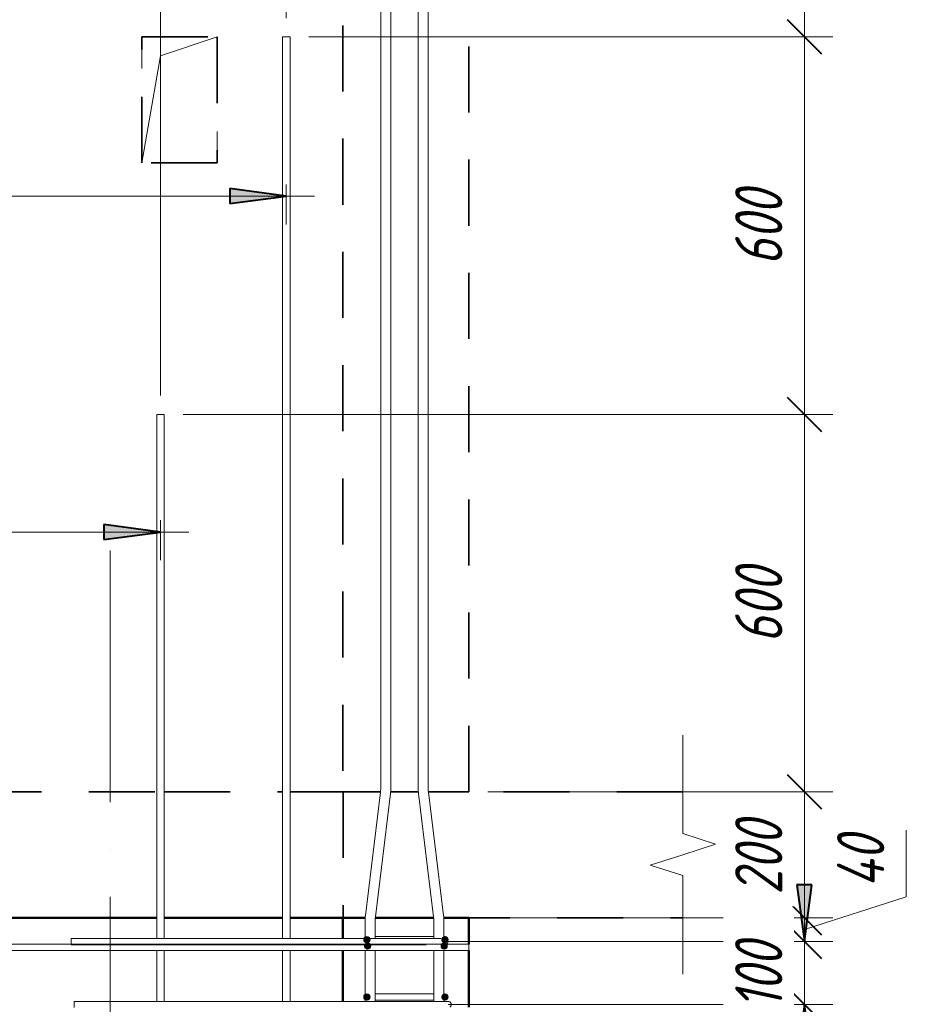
# Model space of a CAD drawing. Header units: millimetres. Extents: x -17509 to 45024, y 2611 to 9111.
# Tile 80 of 93: x 37120 to 38528, y 6762 to 8327. Entities that reach past the tile are written whole.
import ezdxf

# ---------------------------------------------------------------- set-up
doc = ezdxf.new("R2010")
doc.units = ezdxf.units.MM
for name, pattern in [('01 Штриховая _4 мм_', [180, 105, -75]), ('ADSK_Линия сетки', [750, 600, -75, 0, -75]), ('ADSK_Невидимые', [150, 90, -60])]:
    doc.linetypes.add(name, pattern=pattern)
for name, color, linetype, lineweight in [('A-____-____-DIMS', 211, 'Continuous', 9), ('A-____-____-DIMS-30', 211, 'Continuous', 9), ('A-____-NOTE-TEXT', 131, 'Continuous', 20), ('A-DETL-GENF-HDLN', 90, 'ADSK_Невидимые', 20), ('A-DETL-GENF-OTLN', 92, 'Continuous', 20), ('A-DOOR-____-OTLN', 31, 'Continuous', 20), ('A-FLOR-____-MCUT', 192, 'Continuous', 50), ('A-FLOR-____-OTLN', 192, 'Continuous', 20), ('A-WALL-____-MCUT', 113, 'Continuous', 50), ('A-WALL-____-OTLN', 113, 'Continuous', 20), ('S-GRID-____-OTLN', 1, 'Continuous', 9), ('S-RBAR-____-MCUT', 171, 'Continuous', 20), ('S-RBAR-____-OTLN', 171, 'Continuous', 100)]:
    doc.layers.add(name, color=color, linetype=linetype, lineweight=lineweight)
doc.styles.add('GOST Common_I_1', font='GOST Common Italic.ttf', dxfattribs={"width": 0.8, "height": 75})
doc.dimstyles.new('ADSK_Для_арматуры_Основной_2_5_мм_шаг_кол-во_Стрелки_точный', dxfattribs={"dimscale": 304.8, "dimtxt": 0.247469, "dimasz": 0.295276, "dimexe": 0.147638, "dimexo": 0.000484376, "dimgap": 0.03937, "dimtad": 1, "dimdec": 0, "dimlfac": 304.8, "dimdsep": 46, "dimtxsty": 'GOST Common_I_1', "dimsah": 1, "dimcen": 0.09, "dimdle": 0.147638, "dimazin": 0, "dimtfac": 1, "dimtdec": 4, "dimtix": 1, "dimtmove": 0, "dimatfit": 3, "dimfxl": 1, "dimtvp": 1, "dimtfill": 1, "dimtolj": 1, "dimtzin": 0, "dimarcsym": 2})
doc.dimstyles.new('ADSK_Округление_5мм__Узкий_', dxfattribs={"dimscale": 304.8, "dimtxt": 0.247469, "dimasz": 0.177165, "dimexe": 0.147638, "dimexo": 0.000322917, "dimgap": 0.03937, "dimtad": 1, "dimdec": 0, "dimlfac": 304.8, "dimrnd": 5, "dimdsep": 46, "dimtxsty": 'GOST Common_I_1', "dimblk1": 'OBLIQUE', "dimblk2": 'OBLIQUE', "dimsah": 1, "dimcen": 0.09, "dimdle": 0.147638, "dimazin": 0, "dimtfac": 1, "dimtdec": 4, "dimtix": 1, "dimtmove": 0, "dimatfit": 3, "dimfxl": 1, "dimtvp": 1, "dimtfill": 1, "dimtolj": 1, "dimtzin": 0, "dimlwd": 20, "dimlwe": 20, "dimarcsym": 2})
doc.dimstyles.new('ADSK_Округление_5мм__Узкий__1', dxfattribs={"dimscale": 304.8, "dimtxt": 0.247469, "dimasz": 0.177165, "dimexe": 0.147638, "dimexo": 0.000322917, "dimgap": 0.03937, "dimtad": 1, "dimdec": 0, "dimlfac": 304.8, "dimrnd": 5, "dimdsep": 46, "dimtxsty": 'GOST Common_I_1', "dimblk1": 'OBLIQUE', "dimblk2": 'OBLIQUE', "dimsah": 1, "dimcen": 0.09, "dimdle": 0.147638, "dimazin": 0, "dimtfac": 1, "dimtdec": 4, "dimtix": 1, "dimtmove": 1, "dimatfit": 3, "dimfxl": 1, "dimtvp": 1, "dimtfill": 1, "dimtolj": 1, "dimtzin": 0, "dimlwd": 20, "dimlwe": 20, "dimarcsym": 2})

# ---------------------------------------------------------------- blocks, each defined once
blk = doc.blocks.new('ADSK_Дверь_ПроемПрямоугольный - ADSK_Дверь_ПроемПрямоугольный-V11-КЖ1_Р_ВЭ2_Армирование_15')
at = {"layer": 'A-DETL-GENF-HDLN'}
for p, q in [((-49949.7, 8100), (-49949.7, 8300)), ((-49949.7, 8300), (-49829.7, 8300)), ((-49829.7, 8300), (-49829.7, 8100))]:
    blk.add_line(p, q, dxfattribs=at)
at = {"layer": 'A-DETL-GENF-OTLN'}
for p, q in [((-49919.7, 8270), (-49829.7, 8300)), ((-49949.7, 8100), (-49919.7, 8270))]:
    blk.add_line(p, q, dxfattribs=at)
blk = doc.blocks.new('ADSK_Обрыв_Линия - ADSK_Обрыв_линия-1070728-КЖ1_Р_ВЭ2_Армирование_15')
at = {"layer": 'A-DETL-GENF-OTLN'}
for p, q in [((-49090, 4033.8), (-49090, 4100)), ((-49090, 3900), (-49090, 3967))]:
    blk.add_line(p, q, dxfattribs=at)
blk = doc.blocks.new('DIMBLOCK328-КЖ1_Р_ВЭ2_Армирование_15')
at = {"layer": 'A-____-____-DIMS-30', "lineweight": 40}
for p, q in [((38366.5, 6762), (38339.5, 6789)), ((38366.5, 6762), (38393.5, 6735)), ((38366.5, 4162), (38339.5, 4189)), ((38366.5, 4162), (38393.5, 4135))]:
    blk.add_line(p, q, dxfattribs=at)
at = {"layer": 'A-____-____-DIMS-30', "lineweight": 20}
for p, q in [((38366.5, 6762), (37800.3, 6762)), ((38366.5, 4162), (38366.5, 6762)), ((38366.5, 6762), (38411.5, 6762)), ((38366.5, 4162), (37800.3, 4162)), ((38366.5, 4162), (38411.5, 4162))]:
    blk.add_line(p, q, dxfattribs=at)
at = {"layer": 'A-____-____-DIMS-30', "color": 0, "lineweight": 20, "insert": (38256.5, 5377.6), "char_height": 75, "width": 202.507, "attachment_point": 1, "rotation": 90, "line_spacing_factor": 1.022761, "style": 'GOST Common_I_1', "bg_fill": 3, "box_fill_scale": 1.25, "bg_fill_color": 256, "bg_fill_true_color": 13158600, "bg_fill_transparency": 0}
blk.add_mtext('2600', dxfattribs=at)
blk = doc.blocks.new('_Oblique')
at = {"color": 0, "linetype": 'ByBlock', "lineweight": -2}
blk.add_line((-0.5, -0.5), (0.5, 0.5), dxfattribs=at)
blk = doc.blocks.new('DIMBLOCK329-КЖ1_Р_ВЭ2_Армирование_15')
at = {"layer": 'A-____-____-DIMS-30', "lineweight": 40}
for p, q in [((38366.5, 6862), (38339.5, 6889)), ((38366.5, 6862), (38393.5, 6835)), ((38366.5, 6762), (38339.5, 6789)), ((38366.5, 6762), (38393.5, 6735))]:
    blk.add_line(p, q, dxfattribs=at)
at = {"layer": 'A-____-____-DIMS-30', "lineweight": 20}
for p, q in [((38366.5, 6862), (37795.3, 6862)), ((38366.5, 6762), (38366.5, 6862)), ((38366.5, 6862), (38411.5, 6862)), ((38366.5, 6762), (37800.3, 6762)), ((38366.5, 6762), (38411.5, 6762))]:
    blk.add_line(p, q, dxfattribs=at)
at = {"layer": 'A-____-____-DIMS-30', "color": 0, "lineweight": 20, "insert": (38256.5, 6754.5), "char_height": 75, "width": 138.073, "attachment_point": 1, "rotation": 90, "line_spacing_factor": 1.022761, "style": 'GOST Common_I_1', "bg_fill": 3, "box_fill_scale": 1.25, "bg_fill_color": 256, "bg_fill_true_color": 13158600, "bg_fill_transparency": 0}
blk.add_mtext('100', dxfattribs=at)
blk = doc.blocks.new('DIMBLOCK330-КЖ1_Р_ВЭ2_Армирование_15')
at = {"layer": 'A-____-____-DIMS-30', "lineweight": 20}
for p, q in [((38528.5, 7039.1), (38528.5, 6933.3)), ((38528.5, 6933.3), (38366.5, 6881)), ((38366.5, 6900), (37863.3, 6900)), ((38366.5, 6862), (38366.5, 6900)), ((38366.5, 6900), (38411.5, 6900)), ((38366.5, 6862), (37795.3, 6862)), ((38366.5, 6862), (38411.5, 6862))]:
    blk.add_line(p, q, dxfattribs=at)
at = {"layer": 'A-____-____-DIMS-30', "lineweight": 40}
for p, q in [((38366.5, 6900), (38339.5, 6927)), ((38366.5, 6862), (38339.5, 6889)), ((38366.5, 6900), (38393.5, 6873)), ((38366.5, 6862), (38393.5, 6835))]:
    blk.add_line(p, q, dxfattribs=at)
at = {"layer": 'A-____-____-DIMS-30', "color": 0, "lineweight": 20, "insert": (38418.5, 6948.3), "char_height": 75, "width": 108.924, "attachment_point": 1, "rotation": 90, "line_spacing_factor": 1.022761, "style": 'GOST Common_I_1', "bg_fill": 3, "box_fill_scale": 1.25, "bg_fill_color": 256, "bg_fill_true_color": 13158600, "bg_fill_transparency": 0}
blk.add_mtext('40', dxfattribs=at)
blk = doc.blocks.new('DIMBLOCK331-КЖ1_Р_ВЭ2_Армирование_15')
at = {"layer": 'A-____-____-DIMS-30', "lineweight": 40}
for p, q in [((38366.5, 7100), (38339.5, 7127)), ((38366.5, 7100), (38393.5, 7073)), ((38366.5, 6900), (38339.5, 6927)), ((38366.5, 6900), (38393.5, 6873))]:
    blk.add_line(p, q, dxfattribs=at)
at = {"layer": 'A-____-____-DIMS-30', "lineweight": 20}
for p, q in [((38366.5, 7100), (37863.3, 7100)), ((38366.5, 6900), (38366.5, 7100)), ((38366.5, 7100), (38411.5, 7100)), ((38366.5, 6900), (37863.3, 6900)), ((38366.5, 6900), (38411.5, 6900))]:
    blk.add_line(p, q, dxfattribs=at)
at = {"layer": 'A-____-____-DIMS-30', "color": 0, "lineweight": 20, "insert": (38256.5, 6936.7), "char_height": 75, "width": 151.88, "attachment_point": 1, "rotation": 90, "line_spacing_factor": 1.022761, "style": 'GOST Common_I_1', "bg_fill": 3, "box_fill_scale": 1.25, "bg_fill_color": 256, "bg_fill_true_color": 13158600, "bg_fill_transparency": 0}
blk.add_mtext('200', dxfattribs=at)
blk = doc.blocks.new('DIMBLOCK332-КЖ1_Р_ВЭ2_Армирование_15')
at = {"layer": 'A-____-____-DIMS-30', "lineweight": 40}
for p, q in [((38366.5, 7700), (38339.5, 7727)), ((38366.5, 7700), (38393.5, 7673)), ((38366.5, 7100), (38339.5, 7127)), ((38366.5, 7100), (38393.5, 7073))]:
    blk.add_line(p, q, dxfattribs=at)
at = {"layer": 'A-____-____-DIMS-30', "lineweight": 20}
for p, q in [((38366.5, 7700), (37379.3, 7700)), ((38366.5, 7100), (38366.5, 7700)), ((38366.5, 7700), (38411.5, 7700)), ((38366.5, 7100), (37863.3, 7100)), ((38366.5, 7100), (38411.5, 7100))]:
    blk.add_line(p, q, dxfattribs=at)
at = {"layer": 'A-____-____-DIMS-30', "color": 0, "lineweight": 20, "insert": (38256.5, 7336.7), "char_height": 75, "width": 151.88, "attachment_point": 1, "rotation": 90, "line_spacing_factor": 1.022761, "style": 'GOST Common_I_1', "bg_fill": 3, "box_fill_scale": 1.25, "bg_fill_color": 256, "bg_fill_true_color": 13158600, "bg_fill_transparency": 0}
blk.add_mtext('600', dxfattribs=at)
blk = doc.blocks.new('DIMBLOCK333-КЖ1_Р_ВЭ2_Армирование_15')
at = {"layer": 'A-____-____-DIMS-30', "lineweight": 40}
for p, q in [((38366.5, 8300), (38339.5, 8327)), ((38366.5, 8300), (38393.5, 8273)), ((38366.5, 7700), (38339.5, 7727)), ((38366.5, 7700), (38393.5, 7673))]:
    blk.add_line(p, q, dxfattribs=at)
at = {"layer": 'A-____-____-DIMS-30', "lineweight": 20}
for p, q in [((38366.5, 8300), (37579.3, 8300)), ((38366.5, 7700), (38366.5, 8300)), ((38366.5, 8300), (38411.5, 8300)), ((38366.5, 7700), (37379.3, 7700)), ((38366.5, 7700), (38411.5, 7700))]:
    blk.add_line(p, q, dxfattribs=at)
at = {"layer": 'A-____-____-DIMS-30', "color": 0, "lineweight": 20, "insert": (38256.5, 7936.7), "char_height": 75, "width": 151.88, "attachment_point": 1, "rotation": 90, "line_spacing_factor": 1.022761, "style": 'GOST Common_I_1', "bg_fill": 3, "box_fill_scale": 1.25, "bg_fill_color": 256, "bg_fill_true_color": 13158600, "bg_fill_transparency": 0}
blk.add_mtext('600', dxfattribs=at)
blk = doc.blocks.new('DIMBLOCK334-КЖ1_Р_ВЭ2_Армирование_15')
at = {"layer": 'A-____-____-DIMS-30', "lineweight": 20}
for p, q in [((38366.5, 8300), (38366.5, 8746.1)), ((38366.5, 8701.1), (37739.3, 8701.1)), ((38366.5, 8701.1), (38411.5, 8701.1)), ((38366.5, 8300), (37579.3, 8300)), ((38366.5, 8300), (38411.5, 8300))]:
    blk.add_line(p, q, dxfattribs=at)
at = {"layer": 'A-____-____-DIMS-30', "lineweight": 40}
for p, q in [((38366.5, 8701.1), (38339.5, 8728.1)), ((38366.5, 8701.1), (38393.5, 8674.1)), ((38366.5, 8300), (38339.5, 8327)), ((38366.5, 8300), (38393.5, 8273))]:
    blk.add_line(p, q, dxfattribs=at)
at = {"layer": 'A-____-____-DIMS-30', "color": 0, "lineweight": 20, "insert": (38256.5, 8434.1), "char_height": 75, "width": 159.551, "attachment_point": 1, "rotation": 90, "line_spacing_factor": 1.022761, "style": 'GOST Common_I_1', "bg_fill": 3, "box_fill_scale": 1.25, "bg_fill_color": 256, "bg_fill_true_color": 13158600, "bg_fill_transparency": 0}
blk.add_mtext('400', dxfattribs=at)
blk = doc.blocks.new('DIMBLOCK345-КЖ1_Р_ВЭ2_Армирование_15')
at = {"layer": 'A-____-____-DIMS-30', "lineweight": 20}
for p, q in [((36143.3, 8406.6), (36143.3, 8451.6)), ((37343.3, 8406.6), (37343.3, 8451.6)), ((36143.3, 8406.6), (37343.3, 8406.6)), ((36143.3, 8406.6), (36143.3, 7730)), ((37343.3, 8406.6), (37343.3, 7730))]:
    blk.add_line(p, q, dxfattribs=at)
at = {"layer": 'A-____-____-DIMS-30', "lineweight": 40}
for p, q in [((36143.3, 8406.6), (36170.3, 8433.6)), ((37343.3, 8406.6), (37370.3, 8433.6)), ((36143.3, 8406.6), (36116.3, 8379.6)), ((37343.3, 8406.6), (37316.3, 8379.6))]:
    blk.add_line(p, q, dxfattribs=at)
at = {"layer": 'A-____-____-DIMS-30', "color": 0, "lineweight": 20, "insert": (36664.7, 8516.6), "char_height": 75, "width": 188.699, "attachment_point": 1, "line_spacing_factor": 1.022761, "style": 'GOST Common_I_1', "bg_fill": 3, "box_fill_scale": 1.25, "bg_fill_color": 256, "bg_fill_true_color": 13158600, "bg_fill_transparency": 0}
blk.add_mtext('1200', dxfattribs=at)
blk = doc.blocks.new('DIMBLOCK346-КЖ1_Р_ВЭ2_Армирование_15')
at = {"layer": 'A-____-____-DIMS-30', "lineweight": 20}
for p, q in [((37343.3, 8406.6), (37343.3, 8451.6)), ((37543.3, 8406.6), (37543.3, 8451.6)), ((37343.3, 8406.6), (37543.3, 8406.6)), ((37343.3, 8406.6), (37343.3, 7730)), ((37543.3, 8406.6), (37543.3, 8330))]:
    blk.add_line(p, q, dxfattribs=at)
at = {"layer": 'A-____-____-DIMS-30', "lineweight": 40}
for p, q in [((37343.3, 8406.6), (37370.3, 8433.6)), ((37543.3, 8406.6), (37570.3, 8433.6)), ((37343.3, 8406.6), (37316.3, 8379.6)), ((37543.3, 8406.6), (37516.3, 8379.6))]:
    blk.add_line(p, q, dxfattribs=at)
at = {"layer": 'A-____-____-DIMS-30', "color": 0, "lineweight": 20, "insert": (37380, 8516.6), "char_height": 75, "width": 151.88, "attachment_point": 1, "line_spacing_factor": 1.022761, "style": 'GOST Common_I_1', "bg_fill": 3, "box_fill_scale": 1.25, "bg_fill_color": 256, "bg_fill_true_color": 13158600, "bg_fill_transparency": 0}
blk.add_mtext('200', dxfattribs=at)
blk = doc.blocks.new('DIMBLOCK347-КЖ1_Р_ВЭ2_Армирование_15')
at = {"layer": 'A-____-____-DIMS-30', "lineweight": 20}
for p, q in [((37543.3, 8406.6), (37543.3, 8451.6)), ((37543.3, 8406.6), (37701.3, 8406.6)), ((37543.3, 8406.6), (37543.3, 8330)), ((37701.3, 8406.6), (37701.3, 8414.8)), ((37701.3, 8406.6), (37701.3, 8361.6))]:
    blk.add_line(p, q, dxfattribs=at)
at = {"layer": 'A-____-____-DIMS-30', "lineweight": 40}
for p, q in [((37543.3, 8406.6), (37570.3, 8433.6)), ((37701.3, 8406.6), (37728.3, 8433.6)), ((37543.3, 8406.6), (37516.3, 8379.6)), ((37701.3, 8406.6), (37674.3, 8379.6))]:
    blk.add_line(p, q, dxfattribs=at)
at = {"layer": 'A-____-____-DIMS-30', "color": 0, "lineweight": 20, "insert": (37564.8, 8516.6), "char_height": 75, "width": 138.073, "attachment_point": 1, "line_spacing_factor": 1.022761, "style": 'GOST Common_I_1', "bg_fill": 3, "box_fill_scale": 1.25, "bg_fill_color": 256, "bg_fill_true_color": 13158600, "bg_fill_transparency": 0}
blk.add_mtext('160', dxfattribs=at)
blk = doc.blocks.new('DIMBLOCK350-КЖ1_Р_ВЭ2_Армирование_15')
at = {"layer": 'A-____-____-DIMS-30', "lineweight": 40}
for points in [[(38366.5, 6862), (38378.3, 6952), (38354.6, 6952)], [(38366.5, 6762), (38354.6, 6672), (38378.3, 6672)], [(38366.5, 4162), (38378.3, 4252), (38354.6, 4252)]]:
    blk.add_hatch(color=256, dxfattribs=at).paths.add_polyline_path(points)
for p, q in [((38378.3, 6952), (38354.6, 6952)), ((38354.6, 6952), (38366.5, 6862)), ((38366.5, 6862), (38378.3, 6952)), ((38366.5, 6762), (38354.6, 6672)), ((38378.3, 6672), (38366.5, 6762)), ((38354.6, 6672), (38378.3, 6672)), ((38378.3, 4252), (38354.6, 4252)), ((38354.6, 4252), (38366.5, 4162)), ((38366.5, 4162), (38378.3, 4252))]:
    blk.add_line(p, q, dxfattribs=at)
at = {"layer": 'A-____-____-DIMS-30'}
for p, q in [((38366.5, 6862), (37840.3, 6862)), ((38366.5, 6862), (38411.5, 6862)), ((38366.5, 6762), (37845.3, 6762)), ((38366.5, 4117), (38366.5, 6762)), ((38366.5, 6762), (38411.5, 6762)), ((38366.5, 4162), (37845.3, 4162)), ((38366.5, 4162), (38411.5, 4162))]:
    blk.add_line(p, q, dxfattribs=at)
at = {"layer": 'A-____-____-DIMS-30', "color": 0, "insert": (38256.5, 5235.7), "char_height": 75, "width": 543.086, "attachment_point": 1, "rotation": 90, "line_spacing_factor": 1.022761, "style": 'GOST Common_I_1', "bg_fill": 3, "box_fill_scale": 1.25, "bg_fill_color": 256, "bg_fill_true_color": 13158600, "bg_fill_transparency": 0}
blk.add_mtext('200x13=2600', dxfattribs=at)
blk = doc.blocks.new('_None')
blk = doc.blocks.new('DIMBLOCK351-КЖ1_Р_ВЭ2_Армирование_15')
at = {"layer": 'A-____-____-DIMS-30', "lineweight": 40}
for points in [[(38366.5, 6862), (38378.3, 6952), (38354.6, 6952)], [(38366.5, 6762), (38354.6, 6672), (38378.3, 6672)]]:
    blk.add_hatch(color=256, dxfattribs=at).paths.add_polyline_path(points)
at = {"layer": 'A-____-____-DIMS-30'}
for p, q in [((38366.5, 6762), (38366.5, 7024.8)), ((38366.5, 6862), (37840.3, 6862)), ((38366.5, 6862), (38411.5, 6862)), ((38366.5, 6762), (37845.3, 6762)), ((38366.5, 6762), (38411.5, 6762))]:
    blk.add_line(p, q, dxfattribs=at)
at = {"layer": 'A-____-____-DIMS-30', "lineweight": 40}
for p, q in [((38378.3, 6952), (38354.6, 6952)), ((38354.6, 6952), (38366.5, 6862)), ((38366.5, 6862), (38378.3, 6952)), ((38366.5, 6762), (38354.6, 6672)), ((38378.3, 6672), (38366.5, 6762)), ((38354.6, 6672), (38378.3, 6672))]:
    blk.add_line(p, q, dxfattribs=at)
at = {"layer": 'A-____-____-DIMS-30', "color": 0, "insert": (38256.5, 6754.5), "char_height": 75, "width": 138.073, "attachment_point": 1, "rotation": 90, "line_spacing_factor": 1.022761, "style": 'GOST Common_I_1', "bg_fill": 3, "box_fill_scale": 1.25, "bg_fill_color": 256, "bg_fill_true_color": 13158600, "bg_fill_transparency": 0}
blk.add_mtext('100', dxfattribs=at)
blk = doc.blocks.new('DIMBLOCK354-КЖ1_Р_ВЭ2_Армирование_15')
at = {"layer": 'A-____-____-DIMS-30', "lineweight": 40}
for points in [[(36143.3, 7513.1), (36233.3, 7501.2), (36233.3, 7524.9)], [(37343.3, 7513.1), (37253.3, 7524.9), (37253.3, 7501.2)]]:
    blk.add_hatch(color=256, dxfattribs=at).paths.add_polyline_path(points)
at = {"layer": 'A-____-____-DIMS-30'}
for p, q in [((36143.3, 7513.1), (36143.3, 7531.7)), ((37343.3, 7513.1), (37343.3, 7531.7)), ((36098.3, 7513.1), (37388.3, 7513.1)), ((36143.3, 7513.1), (36143.3, 7468.1)), ((37343.3, 7513.1), (37343.3, 7468.1))]:
    blk.add_line(p, q, dxfattribs=at)
at = {"layer": 'A-____-____-DIMS-30', "lineweight": 40}
for p, q in [((36233.3, 7524.9), (36143.3, 7513.1)), ((36143.3, 7513.1), (36233.3, 7501.2)), ((36233.3, 7501.2), (36233.3, 7524.9)), ((37343.3, 7513.1), (37253.3, 7524.9)), ((37253.3, 7524.9), (37253.3, 7501.2)), ((37253.3, 7501.2), (37343.3, 7513.1))]:
    blk.add_line(p, q, dxfattribs=at)
at = {"layer": 'A-____-____-DIMS-30', "color": 0, "insert": (36534.9, 7623.1), "char_height": 75, "width": 500.13, "attachment_point": 1, "line_spacing_factor": 1.022761, "style": 'GOST Common_I_1', "bg_fill": 3, "box_fill_scale": 1.25, "bg_fill_color": 256, "bg_fill_true_color": 13158600, "bg_fill_transparency": 0}
blk.add_mtext('400x3=1200', dxfattribs=at)
blk = doc.blocks.new('DIMBLOCK355-КЖ1_Р_ВЭ2_Армирование_15')
at = {"layer": 'A-____-____-DIMS-30', "lineweight": 40}
for points in [[(35943.3, 8047.1), (36033.3, 8035.2), (36033.3, 8058.9)], [(37543.3, 8047.1), (37453.3, 8058.9), (37453.3, 8035.2)]]:
    blk.add_hatch(color=256, dxfattribs=at).paths.add_polyline_path(points)
at = {"layer": 'A-____-____-DIMS-30'}
for p, q in [((35943.3, 8047.1), (35943.3, 8065.7)), ((37543.3, 8047.1), (37543.3, 8065.7)), ((35898.3, 8047.1), (37588.3, 8047.1)), ((35943.3, 8047.1), (35943.3, 8002.1)), ((37543.3, 8047.1), (37543.3, 8002.1))]:
    blk.add_line(p, q, dxfattribs=at)
at = {"layer": 'A-____-____-DIMS-30', "lineweight": 40}
for p, q in [((36033.3, 8058.9), (35943.3, 8047.1)), ((35943.3, 8047.1), (36033.3, 8035.2)), ((36033.3, 8035.2), (36033.3, 8058.9)), ((37543.3, 8047.1), (37453.3, 8058.9)), ((37453.3, 8058.9), (37453.3, 8035.2)), ((37453.3, 8035.2), (37543.3, 8047.1))]:
    blk.add_line(p, q, dxfattribs=at)
at = {"layer": 'A-____-____-DIMS-30', "color": 0, "insert": (36531.7, 8157.1), "char_height": 75, "width": 507.801, "attachment_point": 1, "line_spacing_factor": 1.022761, "style": 'GOST Common_I_1', "bg_fill": 3, "box_fill_scale": 1.25, "bg_fill_color": 256, "bg_fill_true_color": 13158600, "bg_fill_transparency": 0}
blk.add_mtext('400x4=1600', dxfattribs=at)

msp = doc.modelspace()

# ---------------------------------------------------------------- hatches: boundary and pattern name
at = {"layer": 'S-RBAR-____-MCUT'}
h = msp.add_hatch(color=256, dxfattribs=at)
edge = h.paths.add_edge_path()
edge.add_arc((37671.3333, 6865), 5, 0, 360)
for points in [[(37671.3333, 6860), (37676.0885, 6863.4549), (37674.2722, 6869.0451), (37668.3943, 6869.0451), (37666.578, 6863.4549)], [(37672.5064, 6850.1716), (37677.2617, 6853.6265), (37675.4454, 6859.2167), (37669.5675, 6859.2167), (37667.7512, 6853.6265)], [(37794.1633, 6850.1716), (37798.9186, 6853.6265), (37797.1022, 6859.2167), (37791.2244, 6859.2167), (37789.408, 6853.6265)], [(37795.3333, 6860), (37800.0885, 6863.4549), (37798.2722, 6869.0451), (37792.3943, 6869.0451), (37790.6149, 6863.4281)], [(37671.3333, 6769), (37676.0885, 6772.4549), (37674.2722, 6778.0451), (37668.3943, 6778.0451), (37666.578, 6772.4549)], [(37795.3333, 6769), (37800.0885, 6772.4549), (37798.2722, 6778.0451), (37792.3943, 6778.0451), (37790.578, 6772.4549), (37793.9731, 6769.9882)]]:
    msp.add_hatch(color=256, dxfattribs=at).paths.add_polyline_path(points)
h = msp.add_hatch(color=256, dxfattribs=at)
edge = h.paths.add_edge_path()
edge.add_arc((37672.5064, 6855.1716), 5, 0, 360)
h = msp.add_hatch(color=256, dxfattribs=at)
edge = h.paths.add_edge_path()
edge.add_arc((37794.1633, 6855.1716), 5, 0, 360)
h = msp.add_hatch(color=256, dxfattribs=at)
edge = h.paths.add_edge_path()
edge.add_arc((37795.3333, 6865), 5, 0, 360)
h = msp.add_hatch(color=256, dxfattribs=at)
edge = h.paths.add_edge_path()
edge.add_arc((37671.3333, 6774), 5, 0, 360)
h = msp.add_hatch(color=256, dxfattribs=at)
edge = h.paths.add_edge_path()
edge.add_arc((37795.3333, 6774), 5, 0, 360)

# ---------------------------------------------------------------- linework, layer by layer
at = {"layer": 'A-____-NOTE-TEXT'}
for p, q in [((38173.3333, 7100), (38173.3333, 7190)), ((38173.3333, 7033.7852), (38225.3233, 7016.8926)), ((38225.3233, 7016.8926), (38173.3333, 7000)), ((38173.3333, 7000), (38121.3717, 6983.5)), ((38173.3333, 6967), (38121.3717, 6983.5)), ((38173.3333, 6900), (38173.3333, 6810))]:
    msp.add_line(p, q, dxfattribs=at)
at = {"layer": 'A-FLOR-____-MCUT', "linetype": '01 Штриховая _4 мм_', "lineweight": 35}
for p, q in [((37693.0054, 7100), (37633.5942, 7100)), ((37633.5942, 7100), (37633.5942, 6900)), ((37753.0754, 7100), (37709.0653, 7100)), ((38173.3333, 7100), (37769.1353, 7100)), ((37633.5942, 6900), (37668.582, 6900)), ((37684.6304, 6900), (37777.5104, 6900)), ((37793.5661, 6900), (38173.3333, 6900))]:
    msp.add_line(p, q, dxfattribs=at)
at = {"layer": 'A-FLOR-____-OTLN', "linetype": '01 Штриховая _4 мм_', "lineweight": 35}
for p, q in [((36149.3333, 7100), (37337.3333, 7100)), ((37349.3333, 7100), (37537.3333, 7100)), ((37549.3333, 7100), (37633.3342, 7100)), ((37337.3333, 6900), (36149.3333, 6900)), ((37537.3333, 6900), (37349.3333, 6900)), ((37633.3342, 6900), (37549.3333, 6900))]:
    msp.add_line(p, q, dxfattribs=at)
at = {"layer": 'A-WALL-____-MCUT', "linetype": '01 Штриховая _4 мм_', "lineweight": 35}
for p, q in [((37633.3342, 8858.3747), (37633.3342, 7100)), ((37833.3342, 7100), (37833.3342, 8858.3747)), ((37633.3342, 7100), (37693.0054, 7100)), ((37709.0653, 7100), (37753.0754, 7100)), ((37769.1353, 7100), (37833.3342, 7100))]:
    msp.add_line(p, q, dxfattribs=at)
at = {"layer": 'A-WALL-____-MCUT'}
for p, q in [((37633.3342, 6900), (37633.3342, 6867)), ((37668.582, 6900), (37633.3342, 6900)), ((37777.5104, 6900), (37684.6304, 6900)), ((37833.3342, 6900), (37793.5661, 6900)), ((37833.3342, 6858), (37833.3342, 6900)), ((37633.3342, 6848), (37633.3342, 6767)), ((37833.3342, 6758), (37833.3342, 6848))]:
    msp.add_line(p, q, dxfattribs=at)
at = {"layer": 'A-WALL-____-OTLN', "linetype": '01 Штриховая _4 мм_', "lineweight": 35}
for p, q in [((37313.5942, 8300), (37433.5942, 8300)), ((37313.5942, 8100), (37313.5942, 8300)), ((37433.5942, 8300), (37433.5942, 8100)), ((37433.5942, 8100), (37313.5942, 8100)), ((36149.3333, 7100), (37337.3333, 7100)), ((37349.3333, 7100), (37537.3333, 7100)), ((37549.3333, 7100), (37633.2845, 7100))]:
    msp.add_line(p, q, dxfattribs=at)
at = {"layer": 'A-WALL-____-OTLN', "lineweight": 50}
for p, q in [((37337.3333, 6900), (36149.3333, 6900)), ((37537.3333, 6900), (37349.3333, 6900)), ((37633.2845, 6900), (37549.3333, 6900))]:
    msp.add_line(p, q, dxfattribs=at)
at = {"layer": 'S-GRID-____-OTLN', "linetype": 'ADSK_Линия сетки'}
msp.add_line((37263.3337, 3332.963), (37263.3337, 7483.5076), dxfattribs=at)
at = {"layer": 'S-RBAR-____-MCUT'}
for p, q in [((37668.3943, 6869.0451), (37666.578, 6863.4549)), ((37666.578, 6863.4549), (37671.3333, 6860)), ((37669.5675, 6859.2167), (37667.7512, 6853.6265)), ((37674.2722, 6869.0451), (37668.3943, 6869.0451)), ((37675.4454, 6859.2167), (37669.5675, 6859.2167)), ((37671.3333, 6860), (37676.0885, 6863.4549)), ((37676.0885, 6863.4549), (37674.2722, 6869.0451)), ((37677.2617, 6853.6265), (37675.4454, 6859.2167)), ((37791.2244, 6859.2167), (37789.408, 6853.6265)), ((37792.3943, 6869.0451), (37790.6149, 6863.4281)), ((37790.6149, 6863.4281), (37795.3333, 6860)), ((37797.1022, 6859.2167), (37791.2244, 6859.2167)), ((37798.2722, 6869.0451), (37792.3943, 6869.0451)), ((37795.3333, 6860), (37800.0885, 6863.4549)), ((37798.9186, 6853.6265), (37797.1022, 6859.2167)), ((37800.0885, 6863.4549), (37798.2722, 6869.0451)), ((37667.7512, 6853.6265), (37672.5064, 6850.1716)), ((37672.5064, 6850.1716), (37677.2617, 6853.6265)), ((37789.408, 6853.6265), (37794.1633, 6850.1716)), ((37794.1633, 6850.1716), (37798.9186, 6853.6265)), ((37668.3943, 6778.0451), (37666.578, 6772.4549)), ((37674.2722, 6778.0451), (37668.3943, 6778.0451)), ((37676.0885, 6772.4549), (37674.2722, 6778.0451)), ((37792.3943, 6778.0451), (37790.578, 6772.4549)), ((37798.2722, 6778.0451), (37792.3943, 6778.0451)), ((37800.0885, 6772.4549), (37798.2722, 6778.0451)), ((37666.578, 6772.4549), (37671.3333, 6769)), ((37671.3333, 6769), (37676.0885, 6772.4549)), ((37790.578, 6772.4549), (37793.9731, 6769.9882)), ((37793.9731, 6769.9882), (37795.3333, 6769)), ((37795.3333, 6769), (37800.0885, 6772.4549))]:
    msp.add_line(p, q, dxfattribs=at)
for centre in [(37671.3333, 6865), (37672.5064, 6855.1716), (37794.1633, 6855.1716), (37795.3333, 6865), (37671.3333, 6774), (37795.3333, 6774)]:
    msp.add_circle(centre, 5, dxfattribs=at)
at = {"layer": 'S-RBAR-____-OTLN', "lineweight": 20}
for p, q in [((37693.271, 7104.52), (37693.271, 8701.0949)), ((37709.271, 7104.52), (37709.271, 8701.0949)), ((37752.8808, 7104.4004), (37752.8808, 8700.9753)), ((37768.8808, 7104.4004), (37768.8808, 8700.9753)), ((37549.3333, 8300), (37537.3333, 8300)), ((37537.3333, 6867), (37537.3333, 8300)), ((37549.3333, 6867), (37549.3333, 8300)), ((37349.3333, 7700), (37337.3333, 7700)), ((37337.3333, 6867), (37337.3333, 7700)), ((37349.3333, 6867), (37349.3333, 7700)), ((37668.9007, 6903.5931), (37692.9728, 7099.6453)), ((37684.7814, 6901.6432), (37708.8536, 7097.6953)), ((37777.3704, 6901.5236), (37753.2982, 7097.5757)), ((37793.2511, 6903.4735), (37769.1789, 7099.5256)), ((37668.4833, 6867), (37668.4833, 6896.7684)), ((37684.4833, 6867), (37684.4833, 6896.7684)), ((37777.6685, 6867), (37777.6685, 6896.6488)), ((37793.6685, 6858), (37793.6685, 6896.6488)), ((35683.3337, 6858), (37833.3333, 6858)), ((37201.3333, 6867), (37765.3333, 6867)), ((37201.3333, 6857), (37201.3333, 6867)), ((37201.3333, 6857), (37765.3333, 6857)), ((37684.3556, 6870), (37701.3333, 6870)), ((37701.3333, 6870), (37765.3333, 6870)), ((37765.3333, 6870), (37777.7624, 6870)), ((37789.2156, 6867), (37765.3333, 6867)), ((37793.8298, 6870), (37795.3333, 6870)), ((37795.3333, 6867), (37793.8298, 6867)), ((37833.3333, 6848), (37833.3333, 6858)), ((35683.3337, 6848), (37833.3333, 6848)), ((37337.3333, 6767), (37337.3333, 6848)), ((37349.3333, 6767), (37349.3333, 6848)), ((37537.3333, 6767), (37537.3333, 6848)), ((37549.3333, 6767), (37549.3333, 6848)), ((37668.4833, 6767), (37668.4833, 6848)), ((37684.4833, 6767), (37684.4833, 6848)), ((37777.6685, 6767), (37777.6685, 6848)), ((37793.6685, 6767), (37793.6685, 6848)), ((37684.3556, 6779), (37701.3333, 6779)), ((37701.3333, 6779), (37765.3333, 6779)), ((37765.3333, 6779), (37777.7624, 6779)), ((37793.8298, 6779), (37795.3333, 6779)), ((37206.3333, 6767), (37770.3333, 6767)), ((37206.3333, 6757), (37206.3333, 6767)), ((37684.3556, 6769), (37701.3333, 6769)), ((37701.3333, 6769), (37765.3333, 6769)), ((37765.3333, 6769), (37777.7624, 6769)), ((37800.3333, 6767), (37770.3333, 6767)), ((37793.8298, 6769), (37795.3333, 6769))]:
    msp.add_line(p, q, dxfattribs=at)
for centre, radius, start, end in [((37653.271, 7104.52), 40, 353, 360), ((37653.271, 7104.52), 56, 353, 0), ((37808.8808, 7104.4004), 56, 180, 187), ((37808.8808, 7104.4004), 40, 180, 187), ((37724.4833, 6896.7684), 56, 173, 180), ((37737.6685, 6896.6488), 56, 360, 7), ((37724.4833, 6896.7684), 40, 173, 180), ((37737.6685, 6896.6488), 40, 0, 7), ((37671.3333, 6865), 5, 125.0698885, 156.2193966), ((37795.3333, 6865), 5, 345, 90), ((37795.3333, 6862), 5, 306.2320013, 90), ((37795.3333, 6865), 5, 270, 280.5), ((37795.3333, 6862), 5, 30, 60), ((37795.3333, 6862), 5, 306.2320013, 330), ((37671.3333, 6774), 5, 125.0698885, 234.9301115), ((37795.3333, 6774), 5, 270, 90), ((37800.3333, 6762), 5, 306.2320013, 90), ((37800.3333, 6762), 5, 30, 60)]:
    msp.add_arc(centre, radius, start, end, dxfattribs=at)

# ---------------------------------------------------------------- block references
at = {"layer": 'A-DETL-GENF-OTLN'}
msp.add_blockref('ADSK_Обрыв_Линия - ADSK_Обрыв_линия-1070728-КЖ1_Р_ВЭ2_Армирование_15', (87263.3337, 3000), dxfattribs=at)
at = {"layer": 'A-DOOR-____-OTLN'}
msp.add_blockref('ADSK_Дверь_ПроемПрямоугольный - ADSK_Дверь_ПроемПрямоугольный-V11-КЖ1_Р_ВЭ2_Армирование_15', (87263.3337, 0), dxfattribs=at)

# ---------------------------------------------------------------- next in the draw order: dimensions: what is measured, and where the dimension line sits
at = {"layer": 'A-____-____-DIMS', "lineweight": 20}
dim = msp.add_linear_dim(base=(38366.4734, 6762), p1=(37770.3333, 4162), p2=(37770.3333, 6762), angle=90, dimstyle='ADSK_Округление_5мм__Узкий_', override={"dimpost": '<>', "dimfxl": 2600}, dxfattribs=at)
dim.commit()
dim.dimension.update_dxf_attribs({"geometry": 'DIMBLOCK328-КЖ1_Р_ВЭ2_Армирование_15', "text_midpoint": (38316.4904, 5462)})

# ---------------------------------------------------------------- next in the draw order: dimensions: what is measured, and where the dimension line sits
dim = msp.add_linear_dim(base=(38366.4734, 6862), p1=(37770.3333, 6762), p2=(37765.3333, 6862), angle=90, dimstyle='ADSK_Округление_5мм__Узкий_', override={"dimpost": '<>', "dimfxl": 100.124922}, dxfattribs=at)
dim.commit()
dim.dimension.update_dxf_attribs({"geometry": 'DIMBLOCK329-КЖ1_Р_ВЭ2_Армирование_15', "text_midpoint": (38316.9734, 6812)})

# ---------------------------------------------------------------- next in the draw order: dimensions: what is measured, and where the dimension line sits
dim = msp.add_linear_dim(base=(38366.4734, 6900), p1=(37765.3333, 6862), p2=(37833.3342, 6900), angle=90, dimstyle='ADSK_Округление_5мм__Узкий__1', override={"dimpost": '<>', "dimfxl": 77.898155}, dxfattribs=at)
dim.commit()
dim.dimension.update_dxf_attribs({"geometry": 'DIMBLOCK330-КЖ1_Р_ВЭ2_Армирование_15', "text_midpoint": (38468.4613, 7002.7637), "dimtype": 160, "text_rotation": 90})

# ---------------------------------------------------------------- next in the draw order: dimensions: what is measured, and where the dimension line sits
dim = msp.add_linear_dim(base=(38366.4734, 7100), p1=(37833.3342, 6900), p2=(37833.3342, 7100), angle=90, dimstyle='ADSK_Округление_5мм__Узкий_', override={"dimpost": '<>', "dimfxl": 200}, dxfattribs=at)
dim.commit()
dim.dimension.update_dxf_attribs({"geometry": 'DIMBLOCK331-КЖ1_Р_ВЭ2_Армирование_15', "text_midpoint": (38316.9734, 7000)})

# ---------------------------------------------------------------- next in the draw order: dimensions: what is measured, and where the dimension line sits
dim = msp.add_linear_dim(base=(38366.4734, 7700), p1=(37833.3342, 7100), p2=(37349.3333, 7700), angle=90, dimstyle='ADSK_Округление_5мм__Узкий_', override={"dimpost": '<>', "dimfxl": 770.880582}, dxfattribs=at)
dim.commit()
dim.dimension.update_dxf_attribs({"geometry": 'DIMBLOCK332-КЖ1_Р_ВЭ2_Армирование_15', "text_midpoint": (38316.9734, 7400)})
at = {"layer": 'A-____-____-DIMS'}
dim = msp.add_linear_dim(base=(38366.4734, 6762), p1=(37800.3333, 4162), p2=(37800.3333, 6762), angle=90, text='200x13=2600', dimstyle='ADSK_Для_арматуры_Основной_2_5_мм_шаг_кол-во_Стрелки_точный', override={"dimpost": '<>', "dimblk1": 'None', "dimblk2": 'None', "dimsah": 1, "dimfxl": 2600}, dxfattribs=at)
dim.commit()
dim.dimension.update_dxf_attribs({"geometry": 'DIMBLOCK350-КЖ1_Р_ВЭ2_Армирование_15', "text_midpoint": (38316.9734, 5462)})

# ---------------------------------------------------------------- next in the draw order: dimensions: what is measured, and where the dimension line sits
at = {"layer": 'A-____-____-DIMS', "lineweight": 20}
dim = msp.add_linear_dim(base=(38366.4734, 8300), p1=(37349.3333, 7700), p2=(37549.3333, 8300), angle=90, dimstyle='ADSK_Округление_5мм__Узкий_', override={"dimpost": '<>', "dimfxl": 632.455532}, dxfattribs=at)
dim.commit()
dim.dimension.update_dxf_attribs({"geometry": 'DIMBLOCK333-КЖ1_Р_ВЭ2_Армирование_15', "text_midpoint": (38316.9734, 8000)})
at = {"layer": 'A-____-____-DIMS'}
for base, p1, p2, angle, text, override, picture, middle in [((37343.3333, 7513.0713), (36143.3333, 7576.7109), (37343.3333, 7576.7109), 0, '400x3=1200', {"dimpost": '<>', "dimblk1": 'None', "dimblk2": 'None', "dimsah": 1, "dimfxl": 1200}, 'DIMBLOCK354-КЖ1_Р_ВЭ2_Армирование_15', (36743.3333, 7562.5713)), ((38366.4734, 6862), (37800.3333, 6762), (37795.3333, 6862), 90, '100', {"dimpost": '<>', "dimblk1": 'None', "dimblk2": 'None', "dimsah": 1, "dimfxl": 100.124922}, 'DIMBLOCK351-КЖ1_Р_ВЭ2_Армирование_15', (38316.9734, 6812))]:
    dim = msp.add_linear_dim(base=base, p1=p1, p2=p2, angle=angle, text=text, dimstyle='ADSK_Для_арматуры_Основной_2_5_мм_шаг_кол-во_Стрелки_точный', override=override, dxfattribs=at)
    dim.commit()
    dim.dimension.update_dxf_attribs({"geometry": picture, "text_midpoint": middle})

# ---------------------------------------------------------------- next in the draw order: dimensions: what is measured, and where the dimension line sits
at = {"layer": 'A-____-____-DIMS', "lineweight": 20}
for base, p1, p2, angle, override, picture, middle in [((38366.4734, 8701.0949), (37549.3333, 8300), (37709.271, 8701.0949), 90, {"dimpost": '<>', "dimfxl": 431.80692}, 'DIMBLOCK334-КЖ1_Р_ВЭ2_Армирование_15', (38316.9734, 8500.5475)), ((37343.3333, 8406.6044), (36143.3333, 7700), (37343.3333, 7700), 0, {"dimpost": '<>', "dimfxl": 1200}, 'DIMBLOCK345-КЖ1_Р_ВЭ2_Армирование_15', (36743.3333, 8456.5873))]:
    dim = msp.add_linear_dim(base=base, p1=p1, p2=p2, angle=angle, dimstyle='ADSK_Округление_5мм__Узкий_', override=override, dxfattribs=at)
    dim.commit()
    dim.dimension.update_dxf_attribs({"geometry": picture, "text_midpoint": middle})

# ---------------------------------------------------------------- next in the draw order: dimensions: what is measured, and where the dimension line sits
dim = msp.add_linear_dim(base=(37543.3333, 8406.6044), p1=(37343.3333, 7700), p2=(37543.3333, 8300), dimstyle='ADSK_Округление_5мм__Узкий_', override={"dimpost": '<>', "dimfxl": 632.455532}, dxfattribs=at)
dim.commit()
dim.dimension.update_dxf_attribs({"geometry": 'DIMBLOCK346-КЖ1_Р_ВЭ2_Армирование_15', "text_midpoint": (37443.3333, 8456.1044)})

# ---------------------------------------------------------------- next in the draw order: dimensions: what is measured, and where the dimension line sits
dim = msp.add_linear_dim(base=(37701.271, 8406.6044), p1=(37543.3333, 8300), p2=(37701.271, 8444.7882), dimstyle='ADSK_Округление_5мм__Узкий_', override={"dimpost": '<>', "dimfxl": 214.261381}, dxfattribs=at)
dim.commit()
dim.dimension.update_dxf_attribs({"geometry": 'DIMBLOCK347-КЖ1_Р_ВЭ2_Армирование_15', "text_midpoint": (37622.3021, 8456.1044)})
at = {"layer": 'A-____-____-DIMS'}
dim = msp.add_linear_dim(base=(37543.3333, 8047.0553), p1=(35943.3333, 8110.6949), p2=(37543.3333, 8110.6949), angle=0, text='400x4=1600', dimstyle='ADSK_Для_арматуры_Основной_2_5_мм_шаг_кол-во_Стрелки_точный', override={"dimpost": '<>', "dimblk1": 'None', "dimblk2": 'None', "dimsah": 1, "dimfxl": 1600}, dxfattribs=at)
dim.commit()
dim.dimension.update_dxf_attribs({"geometry": 'DIMBLOCK355-КЖ1_Р_ВЭ2_Армирование_15', "text_midpoint": (36743.3333, 8096.5553)})

doc.saveas('drawing.dxf')
